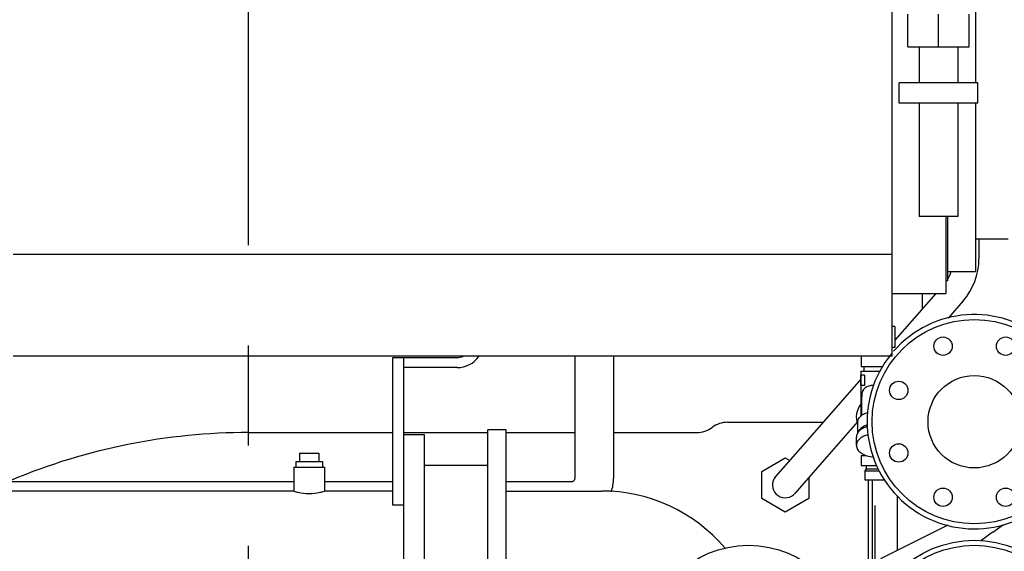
# Model space of a CAD drawing. Header units: millimetres. Extents: x 0 to 1189, y 0 to 841.
# Tile 99 of 106: x 1039 to 1087, y 624 to 650. Entities that reach past the tile are written whole.
import ezdxf
from ezdxf.enums import TextEntityAlignment as Align

# ---------------------------------------------------------------- set-up
doc = ezdxf.new("R2010")
doc.units = ezdxf.units.MM
doc.header["$LTSCALE"] = 65.395
doc.linetypes.add('CENTER', pattern=[0.6, 0.375, -0.075, 0.075, -0.075])
doc.layers.get('0').update_dxf_attribs({"linetype": 'CONTINUOUS'})
for name, color, linetype in [('1907_734000_04_SIMPLE1_C_ABL391', 7, 'CONTINUOUS'), ('1907_734000_04_SIMPLE1_T1_C_PBL392', 7, 'CONTINUOUS'), ('1907_765000_03_SIMPLE1_B_ABL389', 7, 'CONTINUOUS'), ('1907_765000_03_SIMPLE1_T1_B_PBL390', 7, 'CONTINUOUS'), ('32007_040000_TLKGS_KS_V_ABL376', 7, 'CONTINUOUS'), ('32007_041000_TLKGS_KS_V_ABL377', 7, 'CONTINUOUS'), ('32007_060000_TLKGS_KGS_V_ABL339', 7, 'CONTINUOUS'), ('32007_061000_TLKGS_KGS_V_ABL340', 7, 'CONTINUOUS'), ('32007_062000_TLKGS_KGS_TL_V_ABL383', 7, 'CONTINUOUS'), ('32007_633500_01_SIMPLE1_T1_X_PBL342', 7, 'CONTINUOUS'), ('32007_633500_01_SIMPLE1_X_ABL341', 7, 'CONTINUOUS'), ('32007_723600_02_SIMPLE1_T1_X_PBL419', 7, 'CONTINUOUS'), ('32007_723600_02_SIMPLE1_X_ABL418', 7, 'CONTINUOUS'), ('32007_724700_04_SIMPLE1_T1_X_PBL385', 7, 'CONTINUOUS'), ('32007_724700_04_SIMPLE1_X_ABL384', 7, 'CONTINUOUS'), ('32007_728000_01_SIMPLE1_T1_X_PBL439', 7, 'CONTINUOUS'), ('32007_728000_01_SIMPLE1_T2_X_PBL440', 7, 'CONTINUOUS'), ('32007_728000_01_SIMPLE1_X_ABL438', 7, 'CONTINUOUS'), ('32007_833000_01_SIMPLE1_T2_X_PBL948', 7, 'CONTINUOUS'), ('32007_833000_01_SIMPLE1_T3_X_PBL452', 7, 'CONTINUOUS'), ('32007_833000_01_SIMPLE1_X#AF1_ABL451', 7, 'CONTINUOUS'), ('32007_833000_02_SIMPLE1_T1_X_PBL947', 7, 'CONTINUOUS'), ('32007_833000_02_SIMPLE1_T2_X_PBL430', 7, 'CONTINUOUS'), ('32007_833000_02_SIMPLE1_X_ABL429', 7, 'CONTINUOUS'), ('32007_836000_02_SIMPLE1_T1_X_PBL944', 7, 'CONTINUOUS'), ('32007_836000_02_SIMPLE1_T2_X_PBL409', 7, 'CONTINUOUS'), ('32007_836000_02_SIMPLE1_T3_X_PBL403', 7, 'CONTINUOUS'), ('32007_836000_02_SIMPLE1_T4_X_PBL410', 7, 'CONTINUOUS'), ('32007_836000_02_SIMPLE1_X_ABL402', 7, 'CONTINUOUS'), ('32007_839200_01_SIMPLE1_A_ABL427', 7, 'CONTINUOUS'), ('32007_839200_01_SIMPLE1_T1_A_PBL428', 7, 'CONTINUOUS'), ('32007_839500_02_SIMPLE1_T1_X_PBL443', 7, 'CONTINUOUS'), ('32007_839500_02_SIMPLE1_X_ABL442', 7, 'CONTINUOUS'), ('32007_849400_02_SIMPLE1_A_ABL444', 7, 'CONTINUOUS'), ('32007_849400_02_SIMPLE1_T2_A_PBL445', 7, 'CONTINUOUS'), ('32007_867500_03_SIMPLE1_A_ABL404', 7, 'CONTINUOUS'), ('32007_867500_03_SIMPLE1_T1_A_PBL405', 7, 'CONTINUOUS'), ('32097_000000_TLKGS_MARKETING_ABL332', 7, 'CONTINUOUS'), ('32097_030000_TLKGS_V_ABL333', 7, 'CONTINUOUS'), ('32097_100000_TLKGS_V_ABL334', 7, 'CONTINUOUS'), ('32097_111000_01_SIMPLE1_T1_X_PBL338', 7, 'CONTINUOUS'), ('32097_111000_01_SIMPLE1_X_ABL337', 7, 'CONTINUOUS'), ('32097_800000_TLKGS_V_ABL450', 7, 'CONTINUOUS'), ('left_3_VBL331', 7, 'CONTINUOUS')]:
    doc.layers.add(name, color=color, linetype=linetype)
doc.styles.get("Standard").update_dxf_attribs({"font": 'txt', "width": 0.6})
doc.dimstyles.new('DIMSTYLE_2', dxfattribs={"dimtxt": 3.5, "dimasz": 3.5, "dimexe": 1.8, "dimexo": 0, "dimgap": 0.875, "dimtad": 1, "dimdec": 0, "dimlfac": 20, "dimdsep": 46, "dimtxsty": 'Standard', "dimblk": '_FILLED', "dimblk1": '_FILLED', "dimblk2": '_FILLED', "dimcen": 0.09, "dimadec": 0, "dimazin": 0, "dimtp": 2, "dimtm": 2, "dimtfac": 1, "dimtdec": 0, "dimtofl": 0, "dimtmove": 0, "dimatfit": 3, "dimldrblk": '_FILLED', "dimfxl": 1, "dimtolj": 1, "dimarcsym": 0})
doc.dimstyles.new('DIMSTYLE_8', dxfattribs={"dimtxt": 3.5, "dimasz": 3.5, "dimexe": 1.8, "dimexo": 0, "dimgap": 0.875, "dimtad": 1, "dimdec": 0, "dimlfac": 20, "dimdsep": 46, "dimtxsty": 'Standard', "dimblk": '_FILLED', "dimblk1": '_FILLED', "dimblk2": '_FILLED', "dimcen": 0.09, "dimadec": 0, "dimazin": 0, "dimtp": 1.2, "dimtm": 1.2, "dimtfac": 1, "dimtdec": 0, "dimtofl": 0, "dimtmove": 0, "dimatfit": 3, "dimldrblk": '_FILLED', "dimfxl": 1, "dimtolj": 1, "dimarcsym": 0})

# ---------------------------------------------------------------- blocks, each defined once
blk = doc.blocks.new('_FILLED')
at = {"color": 0, "linetype": 'ByBlock'}
blk.add_solid([(0, 0), (-1, 0.167), (-1, -0.167)], dxfattribs=at)
blk = doc.blocks.new('*D10')
at = {"color": 2, "linetype": 'Continuous'}
for p, q in [((1125.708, 748.5), (986.7, 748.5)), ((988.5, 748.5), (988.5, 660.5)), ((988.5, 572.5), (988.5, 660.5)), ((1078.901, 572.5), (986.7, 572.5))]:
    blk.add_line(p, q, dxfattribs=at)
at = {"color": 2, "linetype": 'Continuous', "xscale": 3.5, "yscale": 3.5, "zscale": 3.5}
for p, rotation in [((988.5, 748.5), 90), ((988.5, 572.5), 270)]:
    blk.add_blockref('_FILLED', p, dxfattribs=dict(at, rotation=rotation))
at = {"color": 2, "linetype": 'Continuous'}
for s, width, p in [(')', 0.333333, (987.625, 665.667)), ('3520', 0.654762, (987.625, 660.5)), ('(', 0.333333, (987.625, 655.333))]:
    blk.add_text(s, height=3.5, rotation=90, dxfattribs=dict(at, width=width)).set_placement(p, align=Align.CENTER)
blk = doc.blocks.new('*D12')
at = {"color": 2, "linetype": 'Continuous'}
for p, q in [((1061.639, 748.5), (1151.337, 748.5)), ((1149.537, 748.5), (1149.537, 647.95)), ((1149.537, 547.4), (1149.537, 647.95)), ((1064.551, 547.4), (1151.337, 547.4))]:
    blk.add_line(p, q, dxfattribs=at)
at = {"color": 2, "linetype": 'Continuous', "xscale": 3.5, "yscale": 3.5, "zscale": 3.5}
for p, rotation in [((1149.537, 748.5), 90), ((1149.537, 547.4), 270)]:
    blk.add_blockref('_FILLED', p, dxfattribs=dict(at, rotation=rotation))
at = {"color": 2, "linetype": 'Continuous', "width": 0.690476}
blk.add_text('4022', height=3.5, rotation=90, dxfattribs=at).set_placement((1148.662, 647.95), align=Align.CENTER)
blk = doc.blocks.new('*D35')
at = {"color": 2, "linetype": 'Continuous'}
for p, q in [((1050.351, 663.238), (1050.351, 770.349)), ((1124.537, 635.07), (1124.537, 770.349)), ((1050.351, 768.549), (1087.444, 768.549)), ((1124.537, 768.549), (1087.444, 768.549))]:
    blk.add_line(p, q, dxfattribs=at)
at = {"color": 2, "linetype": 'Continuous', "xscale": 3.5, "yscale": 3.5, "zscale": 3.5, "rotation": 180}
blk.add_blockref('_FILLED', (1050.351, 768.549), dxfattribs=at)
at = {"color": 2, "linetype": 'Continuous', "xscale": 3.5, "yscale": 3.5, "zscale": 3.5}
blk.add_blockref('_FILLED', (1124.537, 768.549), dxfattribs=at)
at = {"color": 2, "linetype": 'Continuous', "width": 0.636905}
blk.add_text('1484', height=3.5, dxfattribs=at).set_placement((1087.444, 769.424), align=Align.CENTER)
blk = doc.blocks.new('32097_111000_01_SIMPLE1_T1_X_PBL338', base_point=(1050.351, 619.625))
at = {"layer": '32097_111000_01_SIMPLE1_T1_X_PBL338', "color": 7, "linetype": 'Continuous'}
blk.add_line((1080.851, 627.75), (1080.851, 623.66), dxfattribs=at)
blk = doc.blocks.new('32097_111000_01_SIMPLE1_X_ABL337', base_point=(1050.351, 619.625))
at = {"layer": '32097_111000_01_SIMPLE1_T1_X_PBL338'}
blk.add_blockref('32097_111000_01_SIMPLE1_T1_X_PBL338', (1050.351, 619.625), dxfattribs=at)
blk = doc.blocks.new('32097_100000_TLKGS_V_ABL334', base_point=(1050.351, 613.763))
at = {"layer": '32097_111000_01_SIMPLE1_X_ABL337'}
blk.add_blockref('32097_111000_01_SIMPLE1_X_ABL337', (1050.351, 619.625), dxfattribs=at)
blk = doc.blocks.new('32007_833000_01_SIMPLE1_T3_X_PBL452', base_point=(1085.494, 656.439))
at = {"layer": '32007_833000_01_SIMPLE1_T3_X_PBL452', "color": 7, "linetype": 'Continuous'}
for p, q in [((1081.251, 678.925), (1081.251, 678.95)), ((1083.301, 678.925), (1083.301, 678.95)), ((1088.001, 673.35), (1088.001, 678.95)), ((1091.751, 678.75), (1092.184, 678.75)), ((1095.501, 678.95), (1095.501, 674.216)), ((1092.547, 678.575), (1093.26, 678.575)), ((1092.415, 677.7), (1092.415, 676.722)), ((1094.105, 676.722), (1094.105, 677.7)), ((1090.451, 673.04), (1090.451, 670.507)), ((1095.551, 673.04), (1095.551, 670.507)), ((1088.401, 671.228), (1088.401, 672.603)), ((1088.401, 670.507), (1088.401, 672.603)), ((1090.451, 672.45), (1088.901, 672.45)), ((1089.201, 670.507), (1089.201, 672.45)), ((1098.251, 670.507), (1087.751, 670.507)), ((1087.751, 670.507), (1087.751, 669.307)), ((1098.251, 670.507), (1098.251, 669.307)), ((1098.251, 669.307), (1087.751, 669.307)), ((1088.401, 669.3), (1088.401, 669.307)), ((1088.401, 635.177), (1088.401, 640.2)), ((1083.301, 636.875), (1083.301, 636.118))]:
    blk.add_line(p, q, dxfattribs=at)
for centre, radius, start, end in [((1075.351, 676.997), 3.25, 143.0019, 143.5631), ((1075.588, 676.947), 2.659, 131.1185, 131.8886), ((1091.751, 676.2), 2.55, 90, 237.8841), ((1088.901, 673.35), 0.9, 180, 270), ((1085.851, 670.25), 2.55, 5.8142, 95.1614), ((1091.751, 670.25), 2.55, 201.7222, 201.9176), ((1091.751, 670.25), 2.55, 338.0824, 338.2778), ((1085.851, 630.6), 5.245, 140.675, 138.817)]:
    blk.add_arc(centre, radius, start, end, dxfattribs=at)
blk.add_open_spline([(1092.184, 678.75), (1092.509, 678.75), (1092.84, 678.69), (1093.146, 678.577)], degree=3, dxfattribs=at)
for points, knots in [([(1092.547, 678.575), (1092.473, 678.575), (1092.346, 678.558), (1092.162, 678.451), (1092.048, 678.247), (1092.036, 677.973), (1092.084, 677.792), (1092.121, 677.7)], [0, 0, 0, 0, 0.186932, 0.31689, 0.528624, 0.748878, 1, 1, 1, 1]), ([(1093.26, 678.575), (1093.15, 678.575), (1092.926, 678.529), (1092.646, 678.333), (1092.459, 678.042), (1092.415, 677.814), (1092.415, 677.7)], [0, 0, 0, 0, 0.245984, 0.494339, 0.74601, 1, 1, 1, 1]), ([(1094.105, 677.7), (1094.105, 677.814), (1094.062, 678.042), (1093.875, 678.333), (1093.594, 678.529), (1093.37, 678.575), (1093.26, 678.575)], [0, 0, 0, 0, 0.25399, 0.505661, 0.754016, 1, 1, 1, 1]), ([(1093.26, 678.175), (1093.143, 678.175), (1092.895, 678.07), (1092.801, 677.821), (1092.801, 677.7)], [0, 0, 0, 0, 0.493873, 1, 1, 1, 1]), ([(1093.719, 677.7), (1093.719, 677.821), (1093.625, 678.07), (1093.378, 678.175), (1093.26, 678.175)], [0, 0, 0, 0, 0.506127, 1, 1, 1, 1]), ([(1094.042, 678.042), (1094.21, 677.896), (1094.506, 677.572), (1094.949, 676.842), (1095.293, 675.81), (1095.506, 674.47), (1095.551, 673.529), (1095.551, 673.04)], [0, 0, 0, 0, 0.124567, 0.24314, 0.474859, 0.726638, 1, 1, 1, 1]), ([(1092.121, 677.7), (1092.149, 677.629), (1092.267, 677.309), (1092.356, 676.979), (1092.415, 676.722)], [0, 0, 0, 0, 0.224499, 1, 1, 1, 1]), ([(1092.801, 677.7), (1092.801, 677.579), (1092.895, 677.33), (1093.143, 677.225), (1093.26, 677.225)], [0, 0, 0, 0, 0.506127, 1, 1, 1, 1]), ([(1093.26, 677.225), (1093.378, 677.225), (1093.625, 677.33), (1093.719, 677.579), (1093.719, 677.7)], [0, 0, 0, 0, 0.493873, 1, 1, 1, 1]), ([(1092.415, 676.722), (1092.669, 676.866), (1093.26, 677.036), (1093.852, 676.866), (1094.105, 676.722)], [0, 0, 0, 0, 0.5, 1, 1, 1, 1]), ([(1084.73, 675.863), (1085.008, 676.02), (1085.635, 676.225), (1086.614, 676.101), (1087.453, 675.591), (1087.852, 675.074), (1088.006, 674.794)], [0, 0, 0, 0, 0.249812, 0.499516, 0.749553, 1, 1, 1, 1]), ([(1090.26, 674.746), (1090.256, 674.756), (1090.279, 674.693), (1090.285, 674.664), (1090.305, 674.589), (1090.323, 674.51), (1090.35, 674.374), (1090.38, 674.181), (1090.411, 673.923), (1090.434, 673.642), (1090.448, 673.345), (1090.451, 673.142), (1090.451, 673.04)], [0, 0, 0, 0, 0.020323, 0.049753, 0.089916, 0.139263, 0.196428, 0.329661, 0.48204, 0.647707, 0.821804, 1, 1, 1, 1])]:
    blk.add_open_spline(points, degree=3, knots=knots, dxfattribs=at)
blk = doc.blocks.new('32007_833000_01_SIMPLE1_T2_X_PBL948', base_point=(1085.851, 630.6))
at = {"layer": '32007_833000_01_SIMPLE1_T2_X_PBL948', "color": 7, "linetype": 'Continuous'}
for centre, radius in [((1085.851, 630.6), 5), ((1084.321, 634.296), 0.45), ((1087.382, 634.296), 0.45), ((1082.156, 632.131), 0.45), ((1085.851, 630.6), 2.263), ((1089.547, 632.131), 0.45), ((1082.156, 629.069), 0.45), ((1089.547, 629.069), 0.45), ((1084.321, 626.904), 0.45), ((1087.382, 626.904), 0.45)]:
    blk.add_circle(centre, radius, dxfattribs=at)
blk = doc.blocks.new('32007_833000_01_SIMPLE1_X#AF1_ABL451', base_point=(1085.494, 652.277))
at = {"layer": '32007_833000_01_SIMPLE1_T2_X_PBL948'}
blk.add_blockref('32007_833000_01_SIMPLE1_T2_X_PBL948', (1085.851, 630.6), dxfattribs=at)
at = {"layer": '32007_833000_01_SIMPLE1_T3_X_PBL452'}
blk.add_blockref('32007_833000_01_SIMPLE1_T3_X_PBL452', (1085.494, 656.439), dxfattribs=at)
blk = doc.blocks.new('32097_800000_TLKGS_V_ABL450', base_point=(1085.494, 652.279))
at = {"layer": '32007_833000_01_SIMPLE1_X#AF1_ABL451'}
blk.add_blockref('32007_833000_01_SIMPLE1_X#AF1_ABL451', (1085.494, 652.277), dxfattribs=at)
blk = doc.blocks.new('32097_030000_TLKGS_V_ABL333', base_point=(1057.007, 614.049))
at = {"layer": '32097_100000_TLKGS_V_ABL334'}
blk.add_blockref('32097_100000_TLKGS_V_ABL334', (1050.351, 613.763), dxfattribs=at)
at = {"layer": '32097_800000_TLKGS_V_ABL450'}
blk.add_blockref('32097_800000_TLKGS_V_ABL450', (1085.494, 652.279), dxfattribs=at)
blk = doc.blocks.new('32007_633500_01_SIMPLE1_T1_X_PBL342', base_point=(1050.693, 601.535))
at = {"layer": '32007_633500_01_SIMPLE1_T1_X_PBL342', "color": 7, "linetype": 'Continuous'}
for p, q in [((1073.776, 630.57), (1078.455, 630.57)), ((1050.351, 630.07), (1057.406, 630.07)), ((1057.951, 630.07), (1062.057, 630.07)), ((1062.957, 630.07), (1066.301, 630.07)), ((1068.201, 630.07), (1072.276, 630.07)), ((1080.666, 627.75), (1080.666, 623.556))]:
    blk.add_line(p, q, dxfattribs=at)
for centre, radius, start, end in [((1073.776, 629.32), 1.249, 89.993, 126.8777), ((1050.351, 600), 30.07, 90, 112.6865), ((1072.277, 631.319), 1.249, 269.993, 306.8777)]:
    blk.add_arc(centre, radius, start, end, dxfattribs=at)
blk = doc.blocks.new('32007_633500_01_SIMPLE1_X_ABL341', base_point=(1050.693, 601.535))
at = {"layer": '32007_633500_01_SIMPLE1_T1_X_PBL342'}
blk.add_blockref('32007_633500_01_SIMPLE1_T1_X_PBL342', (1050.693, 601.535), dxfattribs=at)
blk = doc.blocks.new('1907_765000_03_SIMPLE1_T1_B_PBL390', base_point=(1094.351, 615.323))
at = {"layer": '1907_765000_03_SIMPLE1_T1_B_PBL390', "color": 7, "linetype": 'Continuous'}
for p, q in [((1082.101, 624.3), (1082.101, 626.953)), ((1081.001, 623.744), (1081.001, 626.5))]:
    blk.add_line(p, q, dxfattribs=at)
blk = doc.blocks.new('1907_765000_03_SIMPLE1_B_ABL389', base_point=(1085.928, 611.84))
at = {"layer": '1907_765000_03_SIMPLE1_T1_B_PBL390'}
blk.add_blockref('1907_765000_03_SIMPLE1_T1_B_PBL390', (1094.351, 615.323), dxfattribs=at)
blk = doc.blocks.new('32007_061000_TLKGS_KGS_V_ABL340', base_point=(1051.049, 633.875))
at = {"layer": '1907_765000_03_SIMPLE1_B_ABL389'}
blk.add_blockref('1907_765000_03_SIMPLE1_B_ABL389', (1085.928, 611.84), dxfattribs=at)
at = {"layer": '32007_633500_01_SIMPLE1_X_ABL341'}
blk.add_blockref('32007_633500_01_SIMPLE1_X_ABL341', (1050.693, 601.535), dxfattribs=at)
blk = doc.blocks.new('32007_724700_04_SIMPLE1_T1_X_PBL385', base_point=(1050.764, 658.522))
at = {"layer": '32007_724700_04_SIMPLE1_T1_X_PBL385', "color": 7, "linetype": 'Continuous'}
for p, q in [((1081.826, 633.8), (1081.826, 667.782)), ((1084.451, 640.65), (1084.451, 636.875)), ((1081.826, 638.786), (1038.826, 638.786)), ((1081.826, 636.875), (1084.451, 636.875)), ((1081.826, 633.8), (1038.826, 633.8))]:
    blk.add_line(p, q, dxfattribs=at)
blk = doc.blocks.new('32007_724700_04_SIMPLE1_X_ABL384', base_point=(1050.764, 658.522))
at = {"layer": '32007_724700_04_SIMPLE1_T1_X_PBL385'}
blk.add_blockref('32007_724700_04_SIMPLE1_T1_X_PBL385', (1050.764, 658.522), dxfattribs=at)
blk = doc.blocks.new('32007_836000_02_SIMPLE1_T3_X_PBL403', base_point=(1044.897, 625.314))
at = {"layer": '32007_836000_02_SIMPLE1_T3_X_PBL403', "color": 7, "linetype": 'Continuous'}
for p, q in [((1057.406, 626.514), (1057.406, 633.745)), ((1057.406, 633.745), (1060.551, 633.745)), ((1057.951, 619.955), (1057.951, 633.745)), ((1060.551, 633.245), (1057.951, 633.245)), ((1058.951, 629.955), (1057.951, 629.955)), ((1058.951, 619.955), (1058.951, 629.955)), ((1052.657, 628.655), (1053.957, 628.655)), ((1052.657, 628.655), (1052.657, 628.38)), ((1052.832, 629.055), (1053.782, 629.055)), ((1052.832, 629.055), (1052.832, 628.655)), ((1053.782, 629.055), (1053.782, 628.655)), ((1053.957, 628.655), (1053.957, 628.38)), ((1052.557, 628.38), (1054.057, 628.38)), ((1052.557, 628.38), (1052.557, 627.207)), ((1054.057, 628.38), (1054.057, 627.207)), ((1052.557, 627.207), (1030.057, 627.207)), ((1052.557, 627.207), (1035.757, 627.207)), ((1057.406, 627.207), (1054.057, 627.207)), ((1057.406, 627.207), (1054.057, 627.207)), ((1057.951, 626.514), (1057.406, 626.514)), ((1027.942, 624.187), (1030.34, 617.601)), ((1057.951, 622.707), (1030.057, 622.707)), ((1033.27, 622.707), (1034.568, 619.14)), ((1036.799, 619.952), (1028.107, 616.788)), ((1036.799, 619.952), (1037.055, 619.247)), ((1058.951, 619.955), (1057.951, 619.955)), ((1037.055, 619.247), (1028.363, 616.083)), ((1034.825, 618.435), (1034.859, 618.341)), ((1028.107, 616.788), (1028.363, 616.083)), ((1030.596, 616.896), (1030.63, 616.802))]:
    blk.add_line(p, q, dxfattribs=at)
for centre, radius, start, end in [((1060.551, 634.545), 1.3, 270, 324.9889), ((1060.551, 634.545), 0.8, 270, 291.1454), ((1030.057, 624.957), 2.25, 90, 270)]:
    blk.add_arc(centre, radius, start, end, dxfattribs=at)
for points, knots in [([(1052.557, 627.207), (1052.629, 627.182), (1052.874, 627.112), (1053.129, 627.078), (1053.307, 627.078)], [0, 0, 0, 0, 0.299765, 1, 1, 1, 1]), ([(1053.307, 627.078), (1053.485, 627.078), (1053.74, 627.112), (1053.985, 627.182), (1054.057, 627.207)], [0, 0, 0, 0, 0.700235, 1, 1, 1, 1])]:
    blk.add_open_spline(points, degree=3, knots=knots, dxfattribs=at)
blk = doc.blocks.new('32007_836000_02_SIMPLE1_T2_X_PBL409', base_point=(1078.779, 626.441))
at = {"layer": '32007_836000_02_SIMPLE1_T2_X_PBL409', "color": 7, "linetype": 'Continuous'}
for p, q in [((1062.957, 630.205), (1062.057, 630.205)), ((1062.057, 619.705), (1062.057, 630.205)), ((1062.957, 619.705), (1062.957, 630.205)), ((1062.957, 627.207), (1067.611, 627.207)), ((1062.957, 627.207), (1067.611, 627.207))]:
    blk.add_line(p, q, dxfattribs=at)
blk.add_arc((1067.611, 619.266), 7.941, 40.3769, 90, dxfattribs=at)
blk = doc.blocks.new('32007_836000_02_SIMPLE1_T4_X_PBL410', base_point=(1060.501, 624.957))
at = {"layer": '32007_836000_02_SIMPLE1_T4_X_PBL410', "color": 7, "linetype": 'Continuous'}
for p, q in [((1062.051, 628.457), (1058.951, 628.457)), ((1062.051, 621.457), (1062.051, 628.457)), ((1062.051, 621.457), (1058.951, 621.457))]:
    blk.add_line(p, q, dxfattribs=at)
blk = doc.blocks.new('32007_836000_02_SIMPLE1_T1_X_PBL944', base_point=(1074.801, 619.55))
at = {"layer": '32007_836000_02_SIMPLE1_T1_X_PBL944', "color": 7, "linetype": 'Continuous'}
for centre, radius in [((1074.801, 619.55), 5), ((1073.271, 623.246), 0.45), ((1076.332, 623.246), 0.45), ((1071.106, 621.081), 0.45), ((1074.801, 619.55), 2.263), ((1078.497, 621.081), 0.45), ((1071.106, 618.019), 0.45), ((1078.497, 618.019), 0.45), ((1073.271, 615.854), 0.45), ((1076.332, 615.854), 0.45)]:
    blk.add_circle(centre, radius, dxfattribs=at)
blk = doc.blocks.new('32007_836000_02_SIMPLE1_X_ABL402', base_point=(1061.722, 626.441))
at = {"layer": '32007_836000_02_SIMPLE1_T1_X_PBL944'}
blk.add_blockref('32007_836000_02_SIMPLE1_T1_X_PBL944', (1074.801, 619.55), dxfattribs=at)
at = {"layer": '32007_836000_02_SIMPLE1_T2_X_PBL409'}
blk.add_blockref('32007_836000_02_SIMPLE1_T2_X_PBL409', (1078.779, 626.441), dxfattribs=at)
at = {"layer": '32007_836000_02_SIMPLE1_T3_X_PBL403'}
blk.add_blockref('32007_836000_02_SIMPLE1_T3_X_PBL403', (1044.897, 625.314), dxfattribs=at)
at = {"layer": '32007_836000_02_SIMPLE1_T4_X_PBL410'}
blk.add_blockref('32007_836000_02_SIMPLE1_T4_X_PBL410', (1060.501, 624.957), dxfattribs=at)
blk = doc.blocks.new('32007_867500_03_SIMPLE1_T1_A_PBL405', base_point=(1049.276, 633.823))
at = {"layer": '32007_867500_03_SIMPLE1_T1_A_PBL405', "color": 7, "linetype": 'Continuous'}
for p, q in [((1033.301, 639), (1033.301, 641.895)), ((1035.201, 639), (1035.201, 641.895)), ((1036.751, 641.895), (1036.751, 639.025)), ((1037.251, 641.895), (1037.251, 639.025)), ((1037.651, 629.275), (1037.651, 641.895)), ((1038.401, 629.275), (1038.401, 641.895)), ((1032.801, 635.9), (1032.801, 639.65)), ((1032.801, 639.65), (1033.301, 639.65)), ((1035.201, 639.65), (1035.701, 639.65)), ((1035.701, 639), (1035.701, 639.65)), ((1032.251, 631.4), (1032.251, 639.025)), ((1032.801, 639.025), (1032.251, 639.025)), ((1032.851, 638), (1032.851, 639)), ((1037.651, 639), (1032.851, 639)), ((1037.651, 639.025), (1035.701, 639.025)), ((1037.651, 638), (1032.851, 638)), ((1033.301, 633.9), (1033.301, 638)), ((1035.201, 633.9), (1035.201, 638)), ((1035.701, 635.9), (1035.701, 638)), ((1033.301, 635.9), (1032.251, 635.9)), ((1037.651, 635.9), (1035.201, 635.9)), ((1030.351, 632.35), (1030.351, 635.45)), ((1032.251, 635.45), (1030.351, 635.45)), ((1038.401, 633.9), (1037.651, 633.9)), ((1066.301, 633.8), (1066.301, 627.825)), ((1066.301, 633.8), (1066.301, 627.825)), ((1068.201, 633.8), (1068.201, 627.825)), ((1068.201, 633.8), (1068.201, 627.825)), ((1032.251, 632.35), (1030.351, 632.35)), ((1037.651, 632.308), (1038.401, 632.308)), ((1037.651, 632.1), (1038.401, 632.1)), ((1037.651, 631.4), (1032.251, 631.4)), ((1032.851, 630.5), (1032.851, 631.4)), ((1038.401, 631.4), (1037.651, 631.4)), ((1037.651, 630.5), (1032.851, 630.5)), ((1033.301, 627.825), (1033.301, 630.5)), ((1035.201, 627.825), (1035.201, 630.5)), ((1038.401, 629.275), (1037.651, 629.275)), ((1052.557, 627.65), (1035.277, 627.65)), ((1057.406, 627.65), (1054.057, 627.65)), ((1062.057, 627.65), (1062.051, 627.65)), ((1066.133, 627.65), (1062.957, 627.65)), ((1062.057, 625.75), (1062.051, 625.75))]:
    blk.add_line(p, q, dxfattribs=at)
for centre, radius, start, end in [((1034.251, 633.9), 0.95, 180, 360), ((1035.491, 627.826), 2.189, 180.0227, 196.4562), ((1035.288, 627.675), 0.0277, 235.7697, 248.7841), ((1066.108, 627.827), 2.094, 341.7965, 359.9437)]:
    blk.add_arc(centre, radius, start, end, dxfattribs=at)
for points, knots in [([(1035.272, 627.652), (1035.257, 627.662), (1035.216, 627.714), (1035.201, 627.779), (1035.201, 627.825)], [0, 0, 0, 0, 0.28245, 1, 1, 1, 1]), ([(1066.301, 627.825), (1066.301, 627.778), (1066.264, 627.686), (1066.174, 627.65), (1066.133, 627.65)], [0, 0, 0, 0, 0.533187, 1, 1, 1, 1])]:
    blk.add_open_spline(points, degree=3, knots=knots, dxfattribs=at)
blk = doc.blocks.new('32007_867500_03_SIMPLE1_A_ABL404', base_point=(1049.276, 633.823))
at = {"layer": '32007_867500_03_SIMPLE1_T1_A_PBL405'}
blk.add_blockref('32007_867500_03_SIMPLE1_T1_A_PBL405', (1049.276, 633.823), dxfattribs=at)
blk = doc.blocks.new('32007_723600_02_SIMPLE1_T1_X_PBL419', base_point=(1061.789, 658.225))
at = {"layer": '32007_723600_02_SIMPLE1_T1_X_PBL419', "color": 7, "linetype": 'Continuous'}
for q in [(1084.551, 640.65), (1084.451, 637.5)]:
    blk.add_line((1084.551, 637.5), q, dxfattribs=at)
blk = doc.blocks.new('32007_723600_02_SIMPLE1_X_ABL418', base_point=(1061.789, 658.225))
at = {"layer": '32007_723600_02_SIMPLE1_T1_X_PBL419'}
blk.add_blockref('32007_723600_02_SIMPLE1_T1_X_PBL419', (1061.789, 658.225), dxfattribs=at)
blk = doc.blocks.new('32007_839200_01_SIMPLE1_T1_A_PBL428', base_point=(1081.024, 631.503))
at = {"layer": '32007_839200_01_SIMPLE1_T1_A_PBL428', "color": 7, "linetype": 'Continuous'}
for p, q in [((1081.967, 635.256), (1081.826, 635.256)), ((1081.967, 635.256), (1081.967, 634.231)), ((1081.967, 634.231), (1081.826, 634.231)), ((1080.322, 633.8), (1080.322, 633.3)), ((1080.301, 633.075), (1081.246, 633.075)), ((1080.301, 633.075), (1080.301, 630.871)), ((1080.322, 633.3), (1081.364, 633.3)), ((1080.451, 633.3), (1080.451, 633.075)), ((1080.477, 632.875), (1080.306, 632.875)), ((1080.306, 632.375), (1080.306, 632.875)), ((1080.477, 632.875), (1080.477, 632.375)), ((1080.477, 632.375), (1080.306, 632.375)), ((1080.351, 630.92), (1080.351, 631.826)), ((1080.151, 630.053), (1080.151, 630.587)), ((1080.08, 629.44), (1080.08, 629.849)), ((1080.322, 628.95), (1080.542, 628.95)), ((1080.322, 628.95), (1080.322, 628.45)), ((1080.451, 628.995), (1080.451, 628.95)), ((1080.322, 628.45), (1081.076, 628.45)), ((1080.559, 628.3), (1080.501, 628.2)), ((1080.501, 628.2), (1081.207, 628.2)), ((1080.501, 628.2), (1080.501, 627.75)), ((1080.559, 628.45), (1080.559, 628.3)), ((1080.559, 628.3), (1081.154, 628.3)), ((1080.501, 627.75), (1081.454, 627.75))]:
    blk.add_line(p, q, dxfattribs=at)
for centre, radius, start, end in [((1081.101, 630.825), 1.022, 141.9733, 200.4624), ((1081.101, 630.825), 0.813, 171.8231, 176.6038), ((1080.978, 629.463), 0.979, 111.8032, 114.7431)]:
    blk.add_arc(centre, radius, start, end, dxfattribs=at)
for points, knots in [([(1080.935, 632.382), (1080.851, 632.375), (1080.731, 632.355), (1080.584, 632.304), (1080.493, 632.253), (1080.418, 632.181), (1080.371, 632.08), (1080.354, 631.959), (1080.351, 631.872), (1080.351, 631.827)], [0, 0, 0, 0, 0.270651, 0.391365, 0.50169, 0.606815, 0.720703, 0.855087, 1, 1, 1, 1]), ([(1080.151, 630.587), (1080.151, 630.635), (1080.177, 630.738), (1080.278, 630.871), (1080.432, 630.982), (1080.556, 631.035), (1080.624, 631.058)], [0, 0, 0, 0, 0.203861, 0.43213, 0.697444, 1, 1, 1, 1]), ([(1080.612, 630.364), (1080.536, 630.34), (1080.397, 630.284), (1080.224, 630.163), (1080.108, 630.017), (1080.08, 629.903), (1080.08, 629.849)], [0, 0, 0, 0, 0.30349, 0.569455, 0.797407, 1, 1, 1, 1]), ([(1080.611, 630.439), (1080.561, 630.422), (1080.395, 630.353), (1080.237, 630.229), (1080.183, 630.112)], [0, 0, 0, 0, 0.291851, 1, 1, 1, 1]), ([(1080.654, 629.967), (1080.573, 629.944), (1080.424, 629.888), (1080.237, 629.766), (1080.111, 629.615), (1080.08, 629.495), (1080.08, 629.44)], [0, 0, 0, 0, 0.3049, 0.571964, 0.799462, 1, 1, 1, 1]), ([(1080.08, 629.44), (1080.08, 629.37), (1080.132, 629.217), (1080.323, 629.043), (1080.594, 628.918), (1080.804, 628.875), (1080.916, 628.863)], [0, 0, 0, 0, 0.190512, 0.417404, 0.690942, 1, 1, 1, 1])]:
    blk.add_open_spline(points, degree=3, knots=knots, dxfattribs=at)
blk = doc.blocks.new('32007_839200_01_SIMPLE1_A_ABL427', base_point=(1081.024, 631.503))
at = {"layer": '32007_839200_01_SIMPLE1_T1_A_PBL428'}
blk.add_blockref('32007_839200_01_SIMPLE1_T1_A_PBL428', (1081.024, 631.503), dxfattribs=at)
blk = doc.blocks.new('32007_833000_02_SIMPLE1_T2_X_PBL430', base_point=(1083.787, 625.816))
at = {"layer": '32007_833000_02_SIMPLE1_T2_X_PBL430', "color": 7, "linetype": 'Continuous'}
for p, q in [((1084.557, 625.532), (1081.267, 623.882)), ((1086.75, 625.193), (1087.278, 625.57))]:
    blk.add_line(p, q, dxfattribs=at)
blk.add_circle((1085.851, 619.55), 5.25, dxfattribs=at)
blk.add_arc((1104.867, 599.813), 31.183, 125.5203, 126.805, dxfattribs=at)
blk = doc.blocks.new('32007_833000_02_SIMPLE1_T1_X_PBL947', base_point=(1085.851, 619.55))
at = {"layer": '32007_833000_02_SIMPLE1_T1_X_PBL947', "color": 7, "linetype": 'Continuous'}
for centre, radius in [((1085.851, 619.55), 5), ((1084.321, 623.245), 0.45), ((1087.381, 623.245), 0.45), ((1082.156, 621.08), 0.45), ((1085.851, 619.55), 2.263), ((1089.546, 621.081), 0.45), ((1082.157, 618.019), 0.45), ((1089.546, 618.02), 0.45), ((1084.321, 615.855), 0.45), ((1087.382, 615.855), 0.45)]:
    blk.add_circle(centre, radius, dxfattribs=at)
blk = doc.blocks.new('32007_833000_02_SIMPLE1_X_ABL429', base_point=(1083.787, 625.816))
at = {"layer": '32007_833000_02_SIMPLE1_T1_X_PBL947'}
blk.add_blockref('32007_833000_02_SIMPLE1_T1_X_PBL947', (1085.851, 619.55), dxfattribs=at)
at = {"layer": '32007_833000_02_SIMPLE1_T2_X_PBL430'}
blk.add_blockref('32007_833000_02_SIMPLE1_T2_X_PBL430', (1083.787, 625.816), dxfattribs=at)
blk = doc.blocks.new('32007_728000_01_SIMPLE1_T1_X_PBL439', base_point=(1085.226, 655.275))
at = {"layer": '32007_728000_01_SIMPLE1_T1_X_PBL439', "color": 7, "linetype": 'Continuous'}
for p, q in [((1085.901, 653.875), (1085.901, 647.19)), ((1085.901, 646.19), (1085.901, 637.95)), ((1084.551, 637.95), (1085.901, 637.95))]:
    blk.add_line(p, q, dxfattribs=at)
blk = doc.blocks.new('32007_728000_01_SIMPLE1_T2_X_PBL440', base_point=(1095.951, 655.275))
at = {"layer": '32007_728000_01_SIMPLE1_T2_X_PBL440', "color": 7, "linetype": 'Continuous'}
blk.add_line((1085.901, 639.55), (1087.501, 639.55), dxfattribs=at)
blk = doc.blocks.new('32007_728000_01_SIMPLE1_X_ABL438', base_point=(1095.276, 655.275))
at = {"layer": '32007_728000_01_SIMPLE1_T1_X_PBL439'}
blk.add_blockref('32007_728000_01_SIMPLE1_T1_X_PBL439', (1085.226, 655.275), dxfattribs=at)
at = {"layer": '32007_728000_01_SIMPLE1_T2_X_PBL440'}
blk.add_blockref('32007_728000_01_SIMPLE1_T2_X_PBL440', (1095.951, 655.275), dxfattribs=at)
blk = doc.blocks.new('32007_839500_02_SIMPLE1_T1_X_PBL443', base_point=(1084.546, 659.072))
at = {"layer": '32007_839500_02_SIMPLE1_T1_X_PBL443', "color": 7, "linetype": 'Continuous'}
for p, q in [((1082.601, 648.95), (1082.601, 650.55)), ((1084.101, 648.95), (1084.101, 650.55)), ((1085.601, 648.95), (1085.601, 650.55)), ((1082.601, 648.95), (1085.601, 648.95)), ((1083.151, 648.95), (1083.151, 647.19)), ((1085.051, 648.95), (1085.051, 647.19)), ((1086.026, 647.19), (1082.176, 647.19)), ((1082.176, 646.19), (1082.176, 647.19)), ((1086.026, 646.19), (1086.026, 647.19)), ((1086.026, 646.19), (1082.176, 646.19)), ((1083.151, 646.19), (1083.151, 640.65)), ((1085.051, 646.19), (1085.051, 640.65)), ((1085.051, 640.65), (1083.151, 640.65))]:
    blk.add_line(p, q, dxfattribs=at)
blk = doc.blocks.new('32007_839500_02_SIMPLE1_X_ABL442', base_point=(1084.546, 659.072))
at = {"layer": '32007_839500_02_SIMPLE1_T1_X_PBL443'}
blk.add_blockref('32007_839500_02_SIMPLE1_T1_X_PBL443', (1084.546, 659.072), dxfattribs=at)
blk = doc.blocks.new('32007_849400_02_SIMPLE1_T2_A_PBL445', base_point=(1080.764, 649.716))
at = {"layer": '32007_849400_02_SIMPLE1_T2_A_PBL445', "color": 7, "linetype": 'Continuous'}
for p, q in [((1086.076, 639.55), (1086.076, 638.57)), ((1083.962, 636.875), (1081.967, 634.591)), ((1085.304, 636.511), (1084.572, 635.672)), ((1080.301, 632.684), (1077.693, 629.698)), ((1080.12, 630.576), (1078.632, 628.872)), ((1077.693, 629.698), (1076.132, 627.911)), ((1075.451, 628.164), (1076.601, 628.828)), ((1076.601, 628.828), (1076.822, 628.7)), ((1078.632, 628.872), (1077.073, 627.089)), ((1075.451, 626.836), (1075.451, 628.164)), ((1077.751, 627.864), (1077.751, 626.836)), ((1076.601, 626.172), (1075.451, 626.836)), ((1077.751, 626.836), (1076.601, 626.172)), ((1077.073, 627.089), (1077.01, 627.026))]:
    blk.add_line(p, q, dxfattribs=at)
for centre, radius, start, end in [((1082.947, 638.569), 3.13, 318.8781, 0.0087), ((1082.943, 638.571), 1.884, 328.7542, 340.7465), ((1076.603, 627.5), 0.625, 138.8653, 310.667)]:
    blk.add_arc(centre, radius, start, end, dxfattribs=at)
blk = doc.blocks.new('32007_849400_02_SIMPLE1_A_ABL444', base_point=(1080.764, 649.716))
at = {"layer": '32007_849400_02_SIMPLE1_T2_A_PBL445'}
blk.add_blockref('32007_849400_02_SIMPLE1_T2_A_PBL445', (1080.764, 649.716), dxfattribs=at)
blk = doc.blocks.new('32007_062000_TLKGS_KGS_TL_V_ABL383', base_point=(1061.539, 655.416))
at = {"layer": '32007_723600_02_SIMPLE1_X_ABL418'}
blk.add_blockref('32007_723600_02_SIMPLE1_X_ABL418', (1061.789, 658.225), dxfattribs=at)
at = {"layer": '32007_724700_04_SIMPLE1_X_ABL384'}
blk.add_blockref('32007_724700_04_SIMPLE1_X_ABL384', (1050.764, 658.522), dxfattribs=at)
at = {"layer": '32007_728000_01_SIMPLE1_X_ABL438'}
blk.add_blockref('32007_728000_01_SIMPLE1_X_ABL438', (1095.276, 655.275), dxfattribs=at)
at = {"layer": '32007_833000_02_SIMPLE1_X_ABL429'}
blk.add_blockref('32007_833000_02_SIMPLE1_X_ABL429', (1083.787, 625.816), dxfattribs=at)
at = {"layer": '32007_836000_02_SIMPLE1_X_ABL402'}
blk.add_blockref('32007_836000_02_SIMPLE1_X_ABL402', (1061.722, 626.441), dxfattribs=at)
at = {"layer": '32007_839200_01_SIMPLE1_A_ABL427'}
blk.add_blockref('32007_839200_01_SIMPLE1_A_ABL427', (1081.024, 631.503), dxfattribs=at)
at = {"layer": '32007_839500_02_SIMPLE1_X_ABL442'}
blk.add_blockref('32007_839500_02_SIMPLE1_X_ABL442', (1084.546, 659.072), dxfattribs=at)
at = {"layer": '32007_849400_02_SIMPLE1_A_ABL444'}
blk.add_blockref('32007_849400_02_SIMPLE1_A_ABL444', (1080.764, 649.716), dxfattribs=at)
at = {"layer": '32007_867500_03_SIMPLE1_A_ABL404'}
blk.add_blockref('32007_867500_03_SIMPLE1_A_ABL404', (1049.276, 633.823), dxfattribs=at)
blk = doc.blocks.new('32007_060000_TLKGS_KGS_V_ABL339', base_point=(1051.649, 636.449))
at = {"layer": '32007_061000_TLKGS_KGS_V_ABL340'}
blk.add_blockref('32007_061000_TLKGS_KGS_V_ABL340', (1051.049, 633.875), dxfattribs=at)
at = {"layer": '32007_062000_TLKGS_KGS_TL_V_ABL383'}
blk.add_blockref('32007_062000_TLKGS_KGS_TL_V_ABL383', (1061.539, 655.416), dxfattribs=at)
blk = doc.blocks.new('1907_734000_04_SIMPLE1_T1_C_PBL392', base_point=(1050.351, 600))
at = {"layer": '1907_734000_04_SIMPLE1_T1_C_PBL392', "color": 2, "linetype": 'CENTER'}
blk.add_line((1050.351, 600), (1050.351, 663.238), dxfattribs=at)
blk = doc.blocks.new('1907_734000_04_SIMPLE1_C_ABL391', base_point=(1050.351, 600))
at = {"layer": '1907_734000_04_SIMPLE1_T1_C_PBL392'}
blk.add_blockref('1907_734000_04_SIMPLE1_T1_C_PBL392', (1050.351, 600), dxfattribs=at)
blk = doc.blocks.new('32007_041000_TLKGS_KS_V_ABL377', base_point=(1050.351, 608.481))
at = {"layer": '1907_734000_04_SIMPLE1_C_ABL391'}
blk.add_blockref('1907_734000_04_SIMPLE1_C_ABL391', (1050.351, 600), dxfattribs=at)
blk = doc.blocks.new('32007_040000_TLKGS_KS_V_ABL376', base_point=(1050.351, 608.481))
at = {"layer": '32007_041000_TLKGS_KS_V_ABL377'}
blk.add_blockref('32007_041000_TLKGS_KS_V_ABL377', (1050.351, 608.481), dxfattribs=at)
blk = doc.blocks.new('32097_000000_TLKGS_MARKETING_ABL332', base_point=(1050.351, 618.58))
at = {"layer": '32007_040000_TLKGS_KS_V_ABL376'}
blk.add_blockref('32007_040000_TLKGS_KS_V_ABL376', (1050.351, 608.481), dxfattribs=at)
at = {"layer": '32007_060000_TLKGS_KGS_V_ABL339'}
blk.add_blockref('32007_060000_TLKGS_KGS_V_ABL339', (1051.649, 636.449), dxfattribs=at)
at = {"layer": '32097_030000_TLKGS_V_ABL333'}
blk.add_blockref('32097_030000_TLKGS_V_ABL333', (1057.007, 614.049), dxfattribs=at)
blk = doc.blocks.new('LEFT_3_VBL331', base_point=(1055.825, 646.772))
at = {"layer": '32097_000000_TLKGS_MARKETING_ABL332'}
blk.add_blockref('32097_000000_TLKGS_MARKETING_ABL332', (1050.351, 618.58), dxfattribs=at)

msp = doc.modelspace()

# ---------------------------------------------------------------- block references
at = {"layer": 'left_3_VBL331'}
msp.add_blockref('LEFT_3_VBL331', (1055.82485, 646.77164), dxfattribs=at)

# ---------------------------------------------------------------- dimensions: what is measured, and where the dimension line sits
at = {"color": 2, "linetype": 'Continuous'}
dim = msp.add_linear_dim(base=(1124.53674, 768.54897), p1=(1050.35144, 663.23848), p2=(1124.53674, 635.07001), dimstyle='DIMSTYLE_8', dxfattribs=at)
dim.commit()
dim.dimension.update_dxf_attribs({"geometry": '*D35', "text_midpoint": (1087.11074, 768.54897), "dimtype": 160})
dim = msp.add_linear_dim(base=(988.5, 748.5), p1=(1078.90144, 572.5), p2=(1125.70818, 748.5), angle=90, text='(<>)', dimstyle='DIMSTYLE_2', dxfattribs=at)
dim.commit()
dim.dimension.update_dxf_attribs({"geometry": '*D10', "text_midpoint": (988.5, 660.5), "dimtype": 160})
dim = msp.add_linear_dim(base=(1149.53674, 748.5), p1=(1064.55144, 547.4), p2=(1061.63865, 748.5), angle=90, dimstyle='DIMSTYLE_2', dxfattribs=at)
dim.commit()
dim.dimension.update_dxf_attribs({"geometry": '*D12', "text_midpoint": (1149.53674, 647.6167), "dimtype": 160})

doc.saveas('drawing.dxf')
